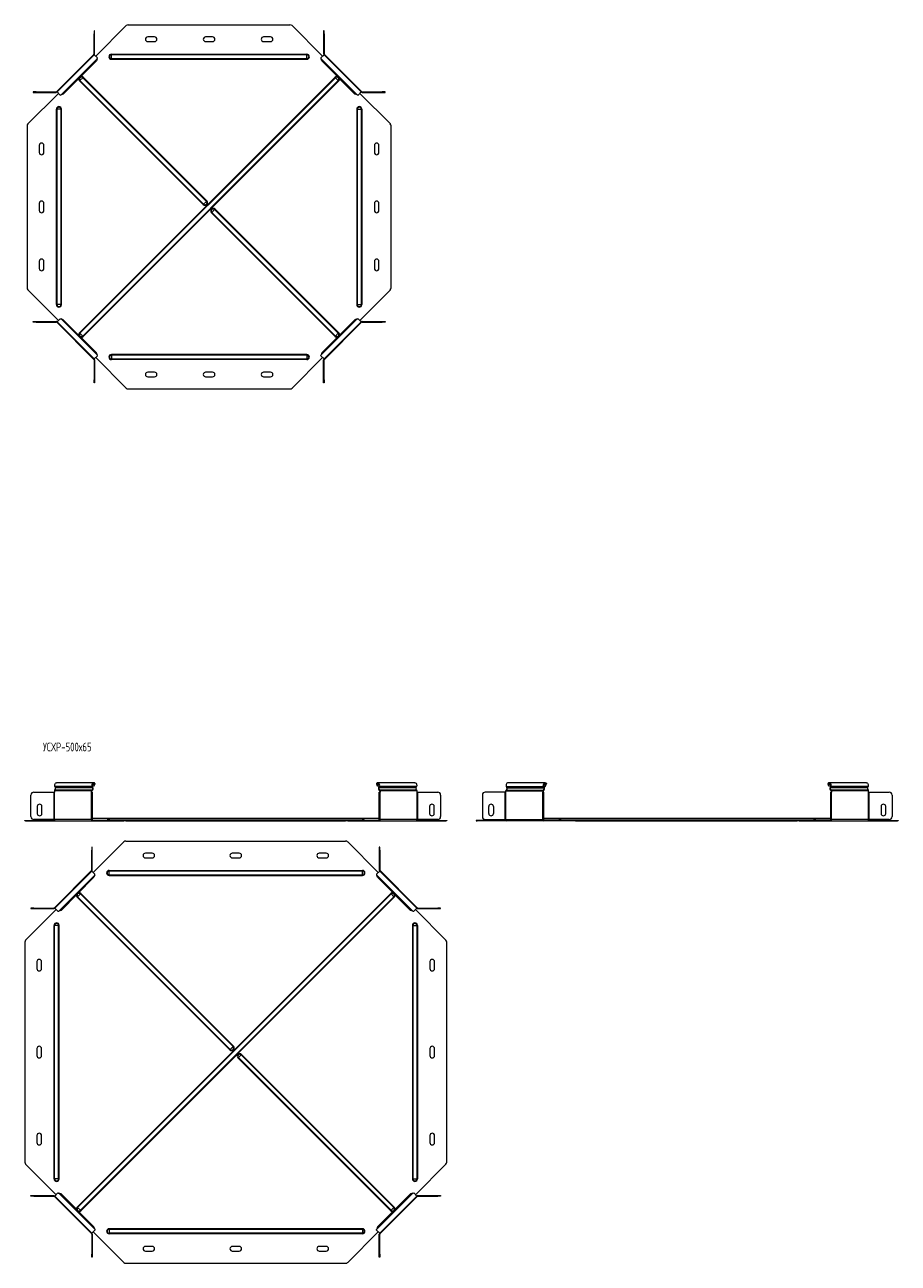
# Model space of a CAD drawing. Header units: millimetres. Extents: x -176 to 1544, y -7392 to 292.
# Tile 2 of 7: x -166 to 1341, y -5606 to -3471. Entities that reach past the tile are written whole.
import ezdxf

# ---------------------------------------------------------------- set-up
doc = ezdxf.new("R2010")
doc.units = ezdxf.units.MM
doc.styles.add('SLDTEXTSTYLE3', font='TXT', dxfattribs={"width": 0.7, "bigfont": 'bigfont'})

msp = doc.modelspace()

# ---------------------------------------------------------------- linework, layer by layer
at = {"color": 7, "linetype": 'Continuous', "lineweight": 15}
for p, q in [((-43.7, -3525), (9, -3472.2)), ((12.5, -3470.8), (291.5, -3470.8)), ((295, -3472.2), (347.8, -3525)), ((-46.5, -3481.3), (-46.5, -3486.3)), ((-45.5, -3481.3), (-46.5, -3481.3)), ((-46.5, -3520.7), (-46.5, -3486.3)), ((-45.5, -3486.3), (-45.5, -3481.3)), ((-45.5, -3520.7), (-45.5, -3486.3)), ((58, -3491.8), (46, -3491.8)), ((46, -3499.8), (58, -3499.8)), ((158, -3491.8), (146, -3491.8)), ((146, -3499.8), (158, -3499.8)), ((258, -3491.8), (246, -3491.8)), ((246, -3499.8), (258, -3499.8)), ((350.5, -3481.3), (349.5, -3481.3)), ((349.5, -3481.3), (349.5, -3486.3)), ((349.5, -3486.3), (349.5, -3520.7)), ((350.5, -3486.3), (350.5, -3481.3)), ((350.5, -3486.3), (350.5, -3520.7)), ((-46.9, -3521.8), (-110.9, -3585.8)), ((-46.2, -3522.5), (-110.2, -3586.5)), ((-46.2, -3522.5), (-46.9, -3521.8)), ((-40.8, -3527.9), (-46.2, -3522.5)), ((350.3, -3522.5), (344.9, -3527.9)), ((351, -3521.8), (350.3, -3522.5)), ((414.3, -3586.5), (350.3, -3522.5)), ((415, -3585.8), (351, -3521.8)), ((-42.5, -3533.2), (-99.5, -3590.2)), ((-41.1, -3529.4), (-42.5, -3533.2)), ((346.6, -3533.2), (345.2, -3529.4)), ((403.5, -3590.2), (346.6, -3533.2)), ((-151.4, -3586.3), (-151.4, -3587.3)), ((-146.4, -3586.3), (-151.4, -3586.3)), ((-151.4, -3587.3), (-146.4, -3587.3)), ((-146.4, -3586.3), (-112, -3586.3)), ((-146.4, -3587.3), (-112, -3587.3)), ((-110.9, -3585.8), (-110, -3586.7)), ((-110.2, -3586.5), (-104.9, -3591.9)), ((408.9, -3591.9), (414.3, -3586.5)), ((414.3, -3586.5), (415, -3585.8)), ((416.1, -3586.3), (450.4, -3586.3)), ((416.1, -3587.3), (450.4, -3587.3)), ((455.4, -3586.3), (450.4, -3586.3)), ((450.4, -3587.3), (455.4, -3587.3)), ((455.4, -3587.3), (455.4, -3586.3)), ((-160.5, -3641.7), (-107.8, -3589)), ((-99.5, -3590.2), (-103.3, -3591.6)), ((407.4, -3591.6), (403.5, -3590.2)), ((411.8, -3589), (464.6, -3641.7)), ((-162, -3645.3), (-162, -3924.2)), ((466, -3924.2), (466, -3645.3)), ((-141, -3678.8), (-141, -3690.8)), ((-133, -3690.8), (-133, -3678.8)), ((437, -3678.8), (437, -3690.8)), ((445, -3690.8), (445, -3678.8)), ((-141, -3778.8), (-141, -3790.8)), ((-133, -3790.8), (-133, -3778.8)), ((437, -3778.8), (437, -3790.8)), ((445, -3790.8), (445, -3778.8)), ((-141, -3878.8), (-141, -3890.8)), ((-133, -3890.8), (-133, -3878.8)), ((437, -3878.8), (437, -3890.8)), ((445, -3890.8), (445, -3878.8)), ((-160.5, -3927.8), (-107.8, -3980.5)), ((411.8, -3980.5), (464.6, -3927.8)), ((-151.4, -3983.3), (-151.4, -3982.3)), ((-151.4, -3982.3), (-146.4, -3982.3)), ((-146.4, -3983.3), (-151.4, -3983.3)), ((-146.4, -3982.3), (-112, -3982.3)), ((-146.4, -3983.3), (-112, -3983.3)), ((-110.9, -3983.7), (-110, -3982.8)), ((-46.9, -4047.7), (-110.9, -3983.7)), ((-110.2, -3983), (-104.9, -3977.6)), ((-110.2, -3983), (-46.2, -4047)), ((-99.5, -3979.3), (-103.3, -3977.9)), ((-42.5, -4036.3), (-99.5, -3979.3)), ((403.5, -3979.3), (346.6, -4036.3)), ((350.3, -4047), (414.3, -3983)), ((415, -3983.7), (351, -4047.7)), ((407.4, -3977.9), (403.5, -3979.3)), ((408.9, -3977.6), (414.3, -3983)), ((414.3, -3983), (415, -3983.7)), ((416.1, -3982.3), (450.4, -3982.3)), ((416.1, -3983.3), (450.4, -3983.3)), ((450.4, -3982.3), (455.4, -3982.3)), ((455.4, -3983.3), (450.4, -3983.3)), ((455.4, -3982.3), (455.4, -3983.3)), ((-46.2, -4047), (-46.9, -4047.7)), ((-46.5, -4048.8), (-46.5, -4083.2)), ((-40.8, -4041.7), (-46.2, -4047)), ((-45.5, -4048.8), (-45.5, -4083.2)), ((-43.7, -4044.5), (9, -4097.3)), ((-41.1, -4040.1), (-42.5, -4036.3)), ((295, -4097.3), (347.8, -4044.5)), ((350.3, -4047), (344.9, -4041.7)), ((346.6, -4036.3), (345.2, -4040.1)), ((349.5, -4083.2), (349.5, -4048.8)), ((351, -4047.7), (350.3, -4047)), ((350.5, -4083.2), (350.5, -4048.8)), ((58, -4069.8), (46, -4069.8)), ((46, -4077.8), (58, -4077.8)), ((158, -4069.8), (146, -4069.8)), ((146, -4077.8), (158, -4077.8)), ((258, -4069.8), (246, -4069.8)), ((246, -4077.8), (258, -4077.8)), ((-46.5, -4088.2), (-46.5, -4083.2)), ((-45.5, -4088.2), (-46.5, -4088.2)), ((-45.5, -4083.2), (-45.5, -4088.2)), ((12.5, -4098.8), (291.5, -4098.8)), ((349.5, -4088.2), (349.5, -4083.2)), ((350.5, -4088.2), (349.5, -4088.2)), ((350.5, -4083.2), (350.5, -4088.2)), ((-47.1, -4777.7), (-111.1, -4777.7)), ((-45.8, -4780.6), (-47.2, -4783.8)), ((-46.6, -4783.4), (-47.2, -4783.8)), ((-45.2, -4780.1), (-46.6, -4783.4)), ((-45.8, -4780.6), (-45.2, -4780.1)), ((-44.9, -4778.9), (-45.4, -4779.7)), ((440.8, -4778.9), (441.3, -4779.7)), ((441.7, -4780.6), (441.1, -4780.1)), ((442.5, -4783.4), (441.1, -4780.1)), ((443.1, -4783.8), (441.7, -4780.6)), ((443.1, -4783.8), (442.5, -4783.4)), ((507, -4777.7), (443, -4777.7)), ((731.7, -4777.7), (667.7, -4777.7)), ((731.6, -4783.8), (733, -4780.6)), ((731.6, -4783.8), (732.2, -4783.4)), ((732.2, -4783.4), (733.6, -4780.1)), ((733, -4780.6), (733.6, -4780.1)), ((733.9, -4778.9), (733.4, -4779.7)), ((1219.6, -4778.9), (1220.1, -4779.7)), ((1220.6, -4780.6), (1219.9, -4780.1)), ((1221.3, -4783.4), (1219.9, -4780.1)), ((1221.9, -4783.8), (1220.6, -4780.6)), ((1221.9, -4783.8), (1221.3, -4783.4)), ((1285.9, -4777.7), (1221.8, -4777.7)), ((-155.4, -4836.2), (-155.4, -4799)), ((-150.4, -4794), (-116.1, -4794)), ((-116.1, -4794), (-115, -4794)), ((-115, -4792), (-115, -4794)), ((-113.9, -4784.3), (-113, -4786.7)), ((-51, -4794), (-51, -4792)), ((-51, -4794), (-50.5, -4794)), ((-50.5, -4799), (-50.5, -4794)), ((-50.5, -4794), (-49.5, -4794)), ((-50.5, -4799), (-50.5, -4836.2)), ((-50.3, -4794), (-50.3, -4792)), ((-49, -4786.7), (-49.9, -4784.3)), ((-49.5, -4794), (-49.5, -4799)), ((-49.5, -4799), (-49.5, -4836.2)), ((-47.2, -4783.8), (-49.3, -4783.8)), ((-48.4, -4786.2), (-49.3, -4783.9)), ((445.2, -4783.8), (443.1, -4783.8)), ((445.2, -4783.9), (444.3, -4786.2)), ((445.8, -4784.3), (444.9, -4786.7)), ((445.5, -4794), (446.5, -4794)), ((445.5, -4799), (445.5, -4794)), ((445.5, -4836.2), (445.5, -4799)), ((446.2, -4792), (446.2, -4794)), ((446.5, -4794), (446.5, -4799)), ((446.5, -4794), (446.9, -4794)), ((446.5, -4836.2), (446.5, -4799)), ((446.9, -4792), (446.9, -4794)), ((509, -4786.7), (509.9, -4784.3)), ((510.9, -4794), (510.9, -4792)), ((510.9, -4794), (512, -4794)), ((512, -4794), (546.4, -4794)), ((551.4, -4799), (551.4, -4836.2)), ((623.4, -4799), (623.4, -4836.2)), ((662.7, -4794), (628.4, -4794)), ((663.8, -4794), (662.7, -4794)), ((663.8, -4794), (663.8, -4792)), ((665.8, -4786.7), (664.9, -4784.3)), ((727.8, -4792), (727.8, -4794)), ((728.3, -4794), (727.8, -4794)), ((729.3, -4794), (728.3, -4794)), ((728.3, -4794), (728.3, -4799)), ((728.3, -4836.2), (728.3, -4799)), ((728.5, -4792), (728.5, -4794)), ((728.9, -4784.3), (729.8, -4786.7)), ((729.3, -4799), (729.3, -4794)), ((729.3, -4836.2), (729.3, -4799)), ((729.5, -4783.8), (731.6, -4783.8)), ((729.5, -4783.9), (730.4, -4786.2)), ((1224, -4783.8), (1221.9, -4783.8)), ((1224, -4783.9), (1223.1, -4786.2)), ((1224.6, -4784.3), (1223.7, -4786.7)), ((1224.3, -4794), (1225.3, -4794)), ((1224.3, -4799), (1224.3, -4794)), ((1224.3, -4836.2), (1224.3, -4799)), ((1225, -4792), (1225, -4794)), ((1225.3, -4794), (1225.3, -4799)), ((1225.3, -4794), (1225.7, -4794)), ((1225.3, -4836.2), (1225.3, -4799)), ((1225.7, -4792), (1225.7, -4794)), ((1287.8, -4786.7), (1288.7, -4784.3)), ((1289.7, -4794), (1289.7, -4792)), ((1289.7, -4794), (1290.8, -4794)), ((1290.8, -4794), (1325.2, -4794)), ((1330.2, -4799), (1330.2, -4836.2)), ((-144.4, -4818.7), (-144.4, -4830.7)), ((-136.4, -4830.7), (-136.4, -4818.7)), ((532.4, -4818.7), (532.4, -4830.7)), ((540.4, -4830.7), (540.4, -4818.7)), ((634.4, -4830.7), (634.4, -4818.7)), ((642.4, -4818.7), (642.4, -4830.7)), ((1311.2, -4818.7), (1311.2, -4830.7)), ((1319.2, -4830.7), (1319.2, -4818.7)), ((-166, -4843.7), (-166, -4842.7)), ((-166, -4842.7), (-164.6, -4842.7)), ((-164.6, -4843.7), (-166, -4843.7)), ((-164.6, -4842.7), (-114.7, -4842.7)), ((-164.6, -4843.7), (-113.2, -4843.7)), ((-116.1, -4841.2), (-150.4, -4841.2)), ((-115, -4841.2), (-116.1, -4841.2)), ((-113.2, -4843.7), (-49.2, -4843.7)), ((-50.5, -4841.2), (-51, -4841.2)), ((-50.5, -4841.2), (-50.5, -4836.2)), ((-49.5, -4841.2), (-50.5, -4841.2)), ((-49.5, -4836.2), (-49.5, -4841.2)), ((-20.5, -4839.7), (-49.5, -4839.7)), ((-49.2, -4842.7), (-47.8, -4842.7)), ((-49.2, -4843.7), (-47.8, -4843.7)), ((-47.8, -4842.7), (-47.8, -4843.7)), ((-47.8, -4842.7), (5, -4842.7)), ((-47.8, -4843.7), (5, -4843.7)), ((416.5, -4839.7), (-20.5, -4839.7)), ((5, -4842.7), (8.5, -4842.7)), ((8.5, -4843.7), (5, -4843.7)), ((8.5, -4842.7), (387.4, -4842.7)), ((8.5, -4843.7), (387.4, -4843.7)), ((387.4, -4842.7), (391, -4842.7)), ((391, -4843.7), (387.4, -4843.7)), ((391, -4842.7), (443.7, -4842.7)), ((391, -4843.7), (443.7, -4843.7)), ((445.5, -4839.7), (416.5, -4839.7)), ((443.7, -4842.7), (443.7, -4843.7)), ((443.7, -4842.7), (445.1, -4842.7)), ((443.7, -4843.7), (445.1, -4843.7)), ((445.1, -4843.7), (509.2, -4843.7)), ((445.5, -4841.2), (445.5, -4836.2)), ((446.5, -4841.2), (445.5, -4841.2)), ((446.5, -4836.2), (446.5, -4841.2)), ((446.9, -4841.2), (446.5, -4841.2)), ((509.2, -4843.7), (560.5, -4843.7)), ((510.6, -4842.7), (560.5, -4842.7)), ((512, -4841.2), (510.9, -4841.2)), ((546.4, -4841.2), (512, -4841.2)), ((560.5, -4842.7), (562, -4842.7)), ((562, -4843.7), (560.5, -4843.7)), ((562, -4842.7), (562, -4843.7)), ((612.8, -4842.7), (612.8, -4843.7)), ((614.2, -4842.7), (612.8, -4842.7)), ((612.8, -4843.7), (614.2, -4843.7)), ((664.2, -4842.7), (614.2, -4842.7)), ((665.6, -4843.7), (614.2, -4843.7)), ((628.4, -4841.2), (662.7, -4841.2)), ((662.7, -4841.2), (663.8, -4841.2)), ((729.6, -4843.7), (665.6, -4843.7)), ((727.8, -4841.2), (728.3, -4841.2)), ((728.3, -4836.2), (728.3, -4841.2)), ((728.3, -4841.2), (729.3, -4841.2)), ((729.3, -4841.2), (729.3, -4836.2)), ((758.3, -4839.7), (729.3, -4839.7)), ((731, -4842.7), (729.6, -4842.7)), ((731, -4843.7), (729.6, -4843.7)), ((731, -4842.7), (731, -4843.7)), ((783.8, -4842.7), (731, -4842.7)), ((783.8, -4843.7), (731, -4843.7)), ((1195.3, -4839.7), (758.3, -4839.7)), ((787.3, -4842.7), (783.8, -4842.7)), ((783.8, -4843.7), (787.3, -4843.7)), ((787.3, -4842.7), (1166.2, -4842.7)), ((787.3, -4843.7), (1166.2, -4843.7)), ((1166.2, -4842.7), (1169.8, -4842.7)), ((1169.8, -4843.7), (1166.2, -4843.7)), ((1169.8, -4842.7), (1222.5, -4842.7)), ((1169.8, -4843.7), (1222.5, -4843.7)), ((1224.3, -4839.7), (1195.3, -4839.7)), ((1222.5, -4842.7), (1222.5, -4843.7)), ((1222.5, -4842.7), (1223.9, -4842.7)), ((1222.5, -4843.7), (1223.9, -4843.7)), ((1223.9, -4843.7), (1288, -4843.7)), ((1224.3, -4841.2), (1224.3, -4836.2)), ((1225.3, -4841.2), (1224.3, -4841.2)), ((1225.3, -4836.2), (1225.3, -4841.2)), ((1225.7, -4841.2), (1225.3, -4841.2)), ((1288, -4843.7), (1339.3, -4843.7)), ((1289.4, -4842.7), (1339.3, -4842.7)), ((1290.8, -4841.2), (1289.7, -4841.2)), ((1325.2, -4841.2), (1290.8, -4841.2)), ((1339.3, -4842.7), (1340.8, -4842.7)), ((1340.8, -4843.7), (1339.3, -4843.7)), ((1340.8, -4842.7), (1340.8, -4843.7)), ((-49.5, -4888.9), (-50.5, -4888.9)), ((-50.5, -4888.9), (-50.5, -4893.9)), ((-49.5, -4893.9), (-49.5, -4888.9)), ((-47.8, -4932.5), (5, -4879.8)), ((8.5, -4878.3), (387.4, -4878.3)), ((391, -4879.8), (443.7, -4932.5)), ((446.5, -4888.9), (445.5, -4888.9)), ((445.5, -4888.9), (445.5, -4893.9)), ((446.5, -4893.9), (446.5, -4888.9)), ((-50.5, -4928.3), (-50.5, -4893.9)), ((-49.5, -4928.3), (-49.5, -4893.9)), ((54, -4899.3), (42, -4899.3)), ((42, -4907.3), (54, -4907.3)), ((204, -4899.3), (192, -4899.3)), ((192, -4907.3), (204, -4907.3)), ((354, -4899.3), (342, -4899.3)), ((342, -4907.3), (354, -4907.3)), ((445.5, -4893.9), (445.5, -4928.3)), ((446.5, -4893.9), (446.5, -4928.3)), ((-51, -4929.3), (-115, -4993.4)), ((-50.3, -4930.1), (-114.3, -4994.1)), ((-50.3, -4930.1), (-51, -4929.3)), ((-44.9, -4935.4), (-50.3, -4930.1)), ((446.2, -4930.1), (440.8, -4935.4)), ((446.9, -4929.3), (446.2, -4930.1)), ((510.2, -4994.1), (446.2, -4930.1)), ((510.9, -4993.4), (446.9, -4929.3)), ((-46.6, -4940.8), (-103.5, -4997.8)), ((-45.2, -4937), (-46.6, -4940.8)), ((442.5, -4940.8), (441.1, -4937)), ((499.5, -4997.8), (442.5, -4940.8)), ((-164.6, -5049.3), (-111.8, -4996.6)), ((-155.4, -4993.8), (-155.4, -4994.8)), ((-150.4, -4993.8), (-155.4, -4993.8)), ((-155.4, -4994.8), (-150.4, -4994.8)), ((-150.4, -4993.8), (-116.1, -4993.8)), ((-150.4, -4994.8), (-116.1, -4994.8)), ((-115, -4993.4), (-114.3, -4994.1)), ((-114.3, -4994.1), (-108.9, -4999.4)), ((504.9, -4999.4), (510.2, -4994.1)), ((507.8, -4996.6), (560.5, -5049.3)), ((510.2, -4994.1), (510.9, -4993.4)), ((512, -4993.8), (546.4, -4993.8)), ((512, -4994.8), (546.4, -4994.8)), ((551.4, -4993.8), (546.4, -4993.8)), ((546.4, -4994.8), (551.4, -4994.8)), ((551.4, -4994.8), (551.4, -4993.8)), ((-103.5, -4997.8), (-107.4, -4999.2)), ((503.3, -4999.2), (499.5, -4997.8)), ((-166, -5052.8), (-166, -5431.8)), ((562, -5431.8), (562, -5052.8)), ((-145, -5086.3), (-145, -5098.3)), ((-137, -5098.3), (-137, -5086.3)), ((533, -5086.3), (533, -5098.3)), ((541, -5098.3), (541, -5086.3)), ((-145, -5236.3), (-145, -5248.3)), ((-137, -5248.3), (-137, -5236.3)), ((533, -5236.3), (533, -5248.3)), ((541, -5248.3), (541, -5236.3)), ((-145, -5386.3), (-145, -5398.3)), ((-137, -5398.3), (-137, -5386.3)), ((533, -5386.3), (533, -5398.3)), ((541, -5398.3), (541, -5386.3)), ((-164.6, -5435.3), (-111.8, -5488.1)), ((507.8, -5488.1), (560.5, -5435.3)), ((-114.3, -5490.5), (-108.9, -5485.2)), ((-103.5, -5486.9), (-107.4, -5485.5)), ((-46.6, -5543.8), (-103.5, -5486.9)), ((499.5, -5486.9), (442.5, -5543.8)), ((503.3, -5485.5), (499.5, -5486.9)), ((504.9, -5485.2), (510.2, -5490.5)), ((-155.4, -5490.8), (-155.4, -5489.8)), ((-155.4, -5489.8), (-150.4, -5489.8)), ((-150.4, -5490.8), (-155.4, -5490.8)), ((-150.4, -5489.8), (-116.1, -5489.8)), ((-150.4, -5490.8), (-116.1, -5490.8)), ((-115, -5491.3), (-114.3, -5490.5)), ((-51, -5555.3), (-115, -5491.3)), ((-114.3, -5490.5), (-50.3, -5554.6)), ((446.2, -5554.6), (510.2, -5490.5)), ((510.9, -5491.3), (446.9, -5555.3)), ((510.2, -5490.5), (510.9, -5491.3)), ((512, -5489.8), (546.4, -5489.8)), ((512, -5490.8), (546.4, -5490.8)), ((546.4, -5489.8), (551.4, -5489.8)), ((551.4, -5490.8), (546.4, -5490.8)), ((551.4, -5489.8), (551.4, -5490.8)), ((-44.9, -5549.2), (-50.3, -5554.6)), ((-47.8, -5552.1), (5, -5604.9)), ((-45.2, -5547.7), (-46.6, -5543.8)), ((391, -5604.9), (443.7, -5552.1)), ((446.2, -5554.6), (440.8, -5549.2)), ((442.5, -5543.8), (441.1, -5547.7)), ((-50.3, -5554.6), (-51, -5555.3)), ((-50.5, -5556.3), (-50.5, -5590.7)), ((-49.5, -5556.3), (-49.5, -5590.7)), ((445.5, -5590.7), (445.5, -5556.3)), ((446.9, -5555.3), (446.2, -5554.6)), ((446.5, -5590.7), (446.5, -5556.3)), ((-50.5, -5595.7), (-50.5, -5590.7)), ((-49.5, -5590.7), (-49.5, -5595.7)), ((54, -5577.3), (42, -5577.3)), ((42, -5585.3), (54, -5585.3)), ((204, -5577.3), (192, -5577.3)), ((192, -5585.3), (204, -5585.3)), ((354, -5577.3), (342, -5577.3)), ((342, -5585.3), (354, -5585.3)), ((445.5, -5595.7), (445.5, -5590.7)), ((446.5, -5590.7), (446.5, -5595.7)), ((-49.5, -5595.7), (-50.5, -5595.7)), ((8.5, -5606.3), (387.4, -5606.3)), ((446.5, -5595.7), (445.5, -5595.7))]:
    msp.add_line(p, q, dxfattribs=at)
at = {"color": 7, "linetype": 'Continuous', "lineweight": 0}
for p, q in [((-46.5, -3486.3), (-45.5, -3486.3)), ((349.5, -3486.3), (350.5, -3486.3)), ((-46.5, -3520.7), (-45.5, -3520.7)), ((-16.5, -3522.3), (-16.5, -3521.4)), ((-16.5, -3521.4), (320.5, -3521.4)), ((-16.5, -3529.2), (-16.5, -3522.3)), ((-16.5, -3522.3), (320.5, -3522.3)), ((320.5, -3522.3), (320.5, -3521.4)), ((320.5, -3529.2), (320.5, -3522.3)), ((350.5, -3520.7), (349.5, -3520.7)), ((-41.1, -3529.4), (-103.3, -3591.6)), ((-16.5, -3529.2), (320.5, -3529.2)), ((-16.5, -3530.1), (-16.5, -3529.2)), ((-16.5, -3530.1), (320.5, -3530.1)), ((320.5, -3530.1), (320.5, -3529.2)), ((407.4, -3591.6), (345.2, -3529.4)), ((-71.4, -4002), (369.3, -3561.3)), ((-65.9, -3562), (-70.8, -3566.8)), ((-70.8, -4002.7), (369.9, -3562)), ((-65.2, -3561.3), (-65.9, -3562)), ((147.4, -3775.3), (-65.9, -3562)), ((148, -3774.6), (-65.2, -3561.3)), ((369.9, -3562), (369.3, -3561.3)), ((374.8, -3566.8), (369.9, -3562)), ((-146.4, -3587.3), (-146.4, -3586.3)), ((-112, -3586.3), (-112, -3587.3)), ((-70.8, -3566.8), (-71.4, -3567.5)), ((141.9, -3780.8), (-71.4, -3567.5)), ((142.5, -3780.1), (-70.8, -3566.8)), ((-65.9, -4007.5), (374.8, -3566.8)), ((-65.2, -4008.2), (375.5, -3567.5)), ((375.5, -3567.5), (374.8, -3566.8)), ((416.1, -3586.3), (416.1, -3587.3)), ((450.4, -3586.3), (450.4, -3587.3)), ((-110.4, -3616.3), (-111.3, -3616.3)), ((-111.3, -3953.3), (-111.3, -3616.3)), ((-103.5, -3616.3), (-110.4, -3616.3)), ((-110.4, -3953.3), (-110.4, -3616.3)), ((-103.5, -3953.3), (-103.5, -3616.3)), ((-102.6, -3616.3), (-103.5, -3616.3)), ((-102.6, -3953.3), (-102.6, -3616.3)), ((406.7, -3616.3), (407.6, -3616.3)), ((406.7, -3616.3), (406.7, -3953.3)), ((407.6, -3616.3), (414.5, -3616.3)), ((407.6, -3616.3), (407.6, -3953.3)), ((414.5, -3616.3), (414.5, -3953.3)), ((414.5, -3616.3), (415.4, -3616.3)), ((415.4, -3616.3), (415.4, -3953.3)), ((147.4, -3775.3), (142.5, -3780.1)), ((148, -3774.6), (147.4, -3775.3)), ((142.5, -3780.1), (141.9, -3780.8)), ((156, -3794.9), (156.7, -3794.3)), ((156, -3794.9), (369.3, -4008.2)), ((156.7, -3794.3), (161.5, -3789.4)), ((156.7, -3794.3), (369.9, -4007.5)), ((161.5, -3789.4), (162.2, -3788.7)), ((161.5, -3789.4), (374.8, -4002.7)), ((162.2, -3788.7), (375.5, -4002)), ((-110.4, -3953.3), (-111.3, -3953.3)), ((-103.5, -3953.3), (-110.4, -3953.3)), ((-102.6, -3953.3), (-103.5, -3953.3)), ((406.7, -3953.3), (407.6, -3953.3)), ((407.6, -3953.3), (414.5, -3953.3)), ((414.5, -3953.3), (415.4, -3953.3)), ((-146.4, -3982.3), (-146.4, -3983.3)), ((-112, -3983.3), (-112, -3982.3)), ((-41.1, -4040.1), (-103.3, -3977.9)), ((407.4, -3977.9), (345.2, -4040.1)), ((416.1, -3983.3), (416.1, -3982.3)), ((450.4, -3983.3), (450.4, -3982.3)), ((-70.8, -4002.7), (-71.4, -4002)), ((-65.9, -4007.5), (-70.8, -4002.7)), ((-65.2, -4008.2), (-65.9, -4007.5)), ((369.3, -4008.2), (369.9, -4007.5)), ((369.9, -4007.5), (374.8, -4002.7)), ((374.8, -4002.7), (375.5, -4002)), ((-46.5, -4048.8), (-45.5, -4048.8)), ((320.5, -4039.4), (-16.5, -4039.4)), ((-16.5, -4039.4), (-16.5, -4040.3)), ((320.5, -4040.3), (-16.5, -4040.3)), ((-16.5, -4040.3), (-16.5, -4047.2)), ((320.5, -4047.2), (-16.5, -4047.2)), ((-16.5, -4047.2), (-16.5, -4048.1)), ((320.5, -4048.1), (-16.5, -4048.1)), ((320.5, -4039.4), (320.5, -4040.3)), ((320.5, -4040.3), (320.5, -4047.2)), ((320.5, -4047.2), (320.5, -4048.1)), ((350.5, -4048.8), (349.5, -4048.8)), ((-46.5, -4083.2), (-45.5, -4083.2)), ((349.5, -4083.2), (350.5, -4083.2)), ((-45.8, -4780.6), (-49.3, -4780.6)), ((445.2, -4780.6), (441.7, -4780.6)), ((729.5, -4780.6), (733, -4780.6)), ((1224, -4780.6), (1220.6, -4780.6)), ((-116.1, -4794), (-116.1, -4841.2)), ((-51, -4792), (-115, -4792)), ((-115, -4841.2), (-115, -4794)), ((-50.1, -4790.3), (-114.1, -4790.3)), ((-49.9, -4784.3), (-113.9, -4784.3)), ((-49, -4786.7), (-113, -4786.7)), ((-51, -4792), (-50.3, -4792)), ((-51, -4841.2), (-51, -4794)), ((-49.5, -4799), (-50.5, -4799)), ((-50.1, -4790.3), (-49.9, -4791.3)), ((-49.9, -4784.3), (-49.3, -4783.9)), ((-49, -4786.7), (-48.4, -4786.2)), ((444.9, -4786.7), (444.3, -4786.2)), ((509, -4786.7), (444.9, -4786.7)), ((445.8, -4784.3), (445.2, -4783.9)), ((446.5, -4799), (445.5, -4799)), ((509.9, -4784.3), (445.8, -4784.3)), ((446, -4790.3), (445.8, -4791.3)), ((510, -4790.3), (446, -4790.3)), ((446.9, -4792), (446.2, -4792)), ((510.9, -4792), (446.9, -4792)), ((446.9, -4841.2), (446.9, -4794)), ((510.9, -4841.2), (510.9, -4794)), ((512, -4841.2), (512, -4794)), ((662.7, -4841.2), (662.7, -4794)), ((663.8, -4792), (727.8, -4792)), ((663.8, -4841.2), (663.8, -4794)), ((664.7, -4790.3), (728.7, -4790.3)), ((664.9, -4784.3), (728.9, -4784.3)), ((665.8, -4786.7), (729.8, -4786.7)), ((727.8, -4792), (728.5, -4792)), ((727.8, -4841.2), (727.8, -4794)), ((728.3, -4799), (729.3, -4799)), ((728.7, -4790.3), (728.9, -4791.3)), ((728.9, -4784.3), (729.5, -4783.9)), ((729.8, -4786.7), (730.4, -4786.2)), ((1223.7, -4786.7), (1223.1, -4786.2)), ((1287.8, -4786.7), (1223.7, -4786.7)), ((1224.6, -4784.3), (1224, -4783.9)), ((1225.3, -4799), (1224.3, -4799)), ((1288.7, -4784.3), (1224.6, -4784.3)), ((1224.8, -4790.3), (1224.6, -4791.3)), ((1288.8, -4790.3), (1224.8, -4790.3)), ((1225.7, -4792), (1225, -4792)), ((1289.7, -4792), (1225.7, -4792)), ((1225.7, -4841.2), (1225.7, -4794)), ((1289.7, -4841.2), (1289.7, -4794)), ((1290.8, -4841.2), (1290.8, -4794)), ((-164.6, -4842.7), (-164.6, -4843.7)), ((-51, -4841.2), (-115, -4841.2)), ((-50.5, -4836.2), (-49.5, -4836.2)), ((-50.1, -4842.1), (-24, -4842.1)), ((-49.2, -4842.7), (-49.2, -4843.7)), ((-24, -4842.1), (-20.5, -4842.1)), ((-20.5, -4839.7), (-20.5, -4842.1)), ((-20.5, -4842.1), (-20.5, -4842.7)), ((416.5, -4842.1), (-20.5, -4842.1)), ((5, -4843.7), (5, -4842.7)), ((8.5, -4842.7), (8.5, -4843.7)), ((387.4, -4843.7), (387.4, -4842.7)), ((391, -4842.7), (391, -4843.7)), ((416.5, -4839.7), (416.5, -4842.1)), ((416.5, -4842.1), (416.5, -4842.7)), ((419.9, -4842.1), (416.5, -4842.1)), ((419.9, -4842.1), (446, -4842.1)), ((445.1, -4842.7), (445.1, -4843.7)), ((445.5, -4836.2), (446.5, -4836.2)), ((510.9, -4841.2), (446.9, -4841.2)), ((560.5, -4843.7), (560.5, -4842.7)), ((614.2, -4843.7), (614.2, -4842.7)), ((663.8, -4841.2), (727.8, -4841.2)), ((729.3, -4836.2), (728.3, -4836.2)), ((754.8, -4842.1), (728.7, -4842.1)), ((729.6, -4842.7), (729.6, -4843.7)), ((754.8, -4842.1), (758.3, -4842.1)), ((758.3, -4839.7), (758.3, -4842.1)), ((758.3, -4842.1), (758.3, -4842.7)), ((1195.3, -4842.1), (758.3, -4842.1)), ((783.8, -4842.7), (783.8, -4843.7)), ((787.3, -4843.7), (787.3, -4842.7)), ((1166.2, -4843.7), (1166.2, -4842.7)), ((1169.8, -4842.7), (1169.8, -4843.7)), ((1195.3, -4839.7), (1195.3, -4842.1)), ((1195.3, -4842.1), (1195.3, -4842.7)), ((1198.7, -4842.1), (1195.3, -4842.1)), ((1224.8, -4842.1), (1198.7, -4842.1)), ((1223.9, -4842.7), (1223.9, -4843.7)), ((1224.3, -4836.2), (1225.3, -4836.2)), ((1289.7, -4841.2), (1225.7, -4841.2)), ((1339.3, -4843.7), (1339.3, -4842.7)), ((-50.5, -4893.9), (-49.5, -4893.9)), ((445.5, -4893.9), (446.5, -4893.9)), ((-50.5, -4928.3), (-49.5, -4928.3)), ((-20.5, -4929.9), (-20.5, -4928.9)), ((-20.5, -4928.9), (416.5, -4928.9)), ((-20.5, -4936.7), (-20.5, -4929.9)), ((-20.5, -4929.9), (416.5, -4929.9)), ((416.5, -4929.9), (416.5, -4928.9)), ((416.5, -4936.7), (416.5, -4929.9)), ((446.5, -4928.3), (445.5, -4928.3)), ((-45.2, -4937), (-107.4, -4999.2)), ((-20.5, -4936.7), (416.5, -4936.7)), ((-20.5, -4937.7), (-20.5, -4936.7)), ((-20.5, -4937.7), (416.5, -4937.7)), ((416.5, -4937.7), (416.5, -4936.7)), ((503.3, -4999.2), (441.1, -4937)), ((-75.5, -5509.6), (465.2, -4968.9)), ((-74.8, -4974.4), (-75.5, -4975.1)), ((187.8, -5238.3), (-75.5, -4975.1)), ((-70, -4969.5), (-74.8, -4974.4)), ((-74.8, -5510.2), (465.9, -4969.5)), ((188.5, -5237.7), (-74.8, -4974.4)), ((-69.3, -4968.9), (-70, -4969.5)), ((193.3, -5232.8), (-70, -4969.5)), ((-70, -5515.1), (470.7, -4974.4)), ((194, -5232.2), (-69.3, -4968.9)), ((-69.3, -5515.8), (471.4, -4975.1)), ((465.9, -4969.5), (465.2, -4968.9)), ((470.7, -4974.4), (465.9, -4969.5)), ((471.4, -4975.1), (470.7, -4974.4)), ((-150.4, -4994.8), (-150.4, -4993.8)), ((-116.1, -4993.8), (-116.1, -4994.8)), ((512, -4993.8), (512, -4994.8)), ((546.4, -4993.8), (546.4, -4994.8)), ((-114.5, -5023.8), (-115.4, -5023.8)), ((-115.4, -5460.8), (-115.4, -5023.8)), ((-107.6, -5023.8), (-114.5, -5023.8)), ((-114.5, -5460.8), (-114.5, -5023.8)), ((-107.6, -5460.8), (-107.6, -5023.8)), ((-106.7, -5023.8), (-107.6, -5023.8)), ((-106.7, -5460.8), (-106.7, -5023.8)), ((502.6, -5023.8), (503.5, -5023.8)), ((502.6, -5023.8), (502.6, -5460.8)), ((503.5, -5023.8), (510.4, -5023.8)), ((503.5, -5023.8), (503.5, -5460.8)), ((510.4, -5023.8), (510.4, -5460.8)), ((510.4, -5023.8), (511.3, -5023.8)), ((511.3, -5023.8), (511.3, -5460.8)), ((188.5, -5237.7), (187.8, -5238.3)), ((193.3, -5232.8), (188.5, -5237.7)), ((194, -5232.2), (193.3, -5232.8)), ((201.9, -5252.5), (202.6, -5251.8)), ((201.9, -5252.5), (465.2, -5515.8)), ((202.6, -5251.8), (207.5, -5247)), ((202.6, -5251.8), (465.9, -5515.1)), ((207.5, -5247), (208.1, -5246.3)), ((207.5, -5247), (470.7, -5510.2)), ((208.1, -5246.3), (471.4, -5509.6)), ((-114.5, -5460.8), (-115.4, -5460.8)), ((-107.6, -5460.8), (-114.5, -5460.8)), ((-106.7, -5460.8), (-107.6, -5460.8)), ((502.6, -5460.8), (503.5, -5460.8)), ((503.5, -5460.8), (510.4, -5460.8)), ((510.4, -5460.8), (511.3, -5460.8)), ((-45.2, -5547.7), (-107.4, -5485.5)), ((503.3, -5485.5), (441.1, -5547.7)), ((-150.4, -5489.8), (-150.4, -5490.8)), ((-116.1, -5490.8), (-116.1, -5489.8)), ((-74.8, -5510.2), (-75.5, -5509.6)), ((470.7, -5510.2), (471.4, -5509.6)), ((512, -5490.8), (512, -5489.8)), ((546.4, -5490.8), (546.4, -5489.8)), ((-70, -5515.1), (-74.8, -5510.2)), ((-69.3, -5515.8), (-70, -5515.1)), ((465.2, -5515.8), (465.9, -5515.1)), ((465.9, -5515.1), (470.7, -5510.2)), ((-20.5, -5546.9), (-20.5, -5547.9)), ((416.5, -5546.9), (-20.5, -5546.9)), ((-20.5, -5547.9), (-20.5, -5554.7)), ((416.5, -5547.9), (-20.5, -5547.9)), ((416.5, -5546.9), (416.5, -5547.9)), ((416.5, -5547.9), (416.5, -5554.7)), ((-50.5, -5556.3), (-49.5, -5556.3)), ((416.5, -5554.7), (-20.5, -5554.7)), ((-20.5, -5554.7), (-20.5, -5555.7)), ((416.5, -5555.7), (-20.5, -5555.7)), ((416.5, -5554.7), (416.5, -5555.7)), ((446.5, -5556.3), (445.5, -5556.3)), ((-50.5, -5590.7), (-49.5, -5590.7)), ((445.5, -5590.7), (446.5, -5590.7))]:
    msp.add_line(p, q, dxfattribs=at)
at = {"color": 7, "linetype": 'Continuous', "lineweight": 15, "flags": 128}
for points in [[(-113.9, -4784.3), (-114.2, -4783.1), (-114.3, -4781.9), (-114.1, -4780.7), (-113.7, -4779.5), (-113.1, -4778.6), (-112.3, -4778), (-111.4, -4777.7), (-111.1, -4777.7)], [(-44.9, -4778.9), (-45.6, -4778.2), (-46.5, -4777.8), (-47.4, -4777.7), (-48.2, -4778), (-49, -4778.6), (-49.6, -4779.5), (-50.1, -4780.7), (-50.3, -4781.9), (-50.2, -4783.1), (-49.9, -4784.3)], [(-45.4, -4779.7), (-46.1, -4779), (-47, -4778.7), (-47.8, -4778.9), (-48.6, -4779.4), (-49.2, -4780.3), (-49.5, -4781.5), (-49.5, -4782.7), (-49.3, -4783.9)], [(445.8, -4784.3), (446.1, -4783.1), (446.2, -4781.9), (446, -4780.7), (445.6, -4779.5), (444.9, -4778.6), (444.2, -4778), (443.3, -4777.7), (442.4, -4777.8), (441.6, -4778.2), (440.8, -4778.9)], [(445.2, -4783.9), (445.5, -4782.7), (445.4, -4781.5), (445.1, -4780.3), (444.5, -4779.4), (443.7, -4778.9), (442.9, -4778.7), (442, -4779), (441.3, -4779.7)], [(507, -4777.7), (507.3, -4777.7), (508.2, -4778), (509, -4778.6), (509.6, -4779.5), (510, -4780.7), (510.2, -4781.9), (510.2, -4783.1), (509.9, -4784.3)], [(667.7, -4777.7), (667.4, -4777.7), (666.5, -4778), (665.8, -4778.6), (665.1, -4779.5), (664.7, -4780.7), (664.5, -4781.9), (664.6, -4783.1), (664.9, -4784.3)], [(728.9, -4784.3), (728.6, -4783.1), (728.5, -4781.9), (728.7, -4780.7), (729.2, -4779.5), (729.8, -4778.6), (730.6, -4778), (731.4, -4777.7), (732.3, -4777.8), (733.2, -4778.2), (733.9, -4778.9)], [(729.5, -4783.9), (729.3, -4782.7), (729.3, -4781.5), (729.6, -4780.3), (730.2, -4779.4), (731, -4778.9), (731.8, -4778.7), (732.7, -4779), (733.4, -4779.7)], [(1224.6, -4784.3), (1224.9, -4783.1), (1225, -4781.9), (1224.8, -4780.7), (1224.4, -4779.5), (1223.8, -4778.6), (1223, -4778), (1222.1, -4777.7), (1221.2, -4777.8), (1220.4, -4778.2), (1219.6, -4778.9)], [(1224, -4783.9), (1224.3, -4782.7), (1224.2, -4781.5), (1223.9, -4780.3), (1223.3, -4779.4), (1222.6, -4778.9), (1221.7, -4778.7), (1220.8, -4779), (1220.1, -4779.7)], [(1285.9, -4777.7), (1286.1, -4777.7), (1287, -4778), (1287.8, -4778.6), (1288.4, -4779.5), (1288.8, -4780.7), (1289, -4781.9), (1289, -4783.1), (1288.7, -4784.3)]]:
    msp.add_lwpolyline(points, dxfattribs=at)
at = {"color": 7, "linetype": 'Continuous', "lineweight": 15}
for centre, radius, start, end in [((12.5, -3475.8), 5, 90, 135), ((291.5, -3475.8), 5, 45, 90), ((46, -3495.8), 4, 90, 270), ((58, -3495.8), 4, 270, 90), ((146, -3495.8), 4, 90, 270), ((158, -3495.8), 4, 270, 90), ((246, -3495.8), 4, 90, 270), ((258, -3495.8), 4, 270, 90), ((-48, -3520.7), 1.5, 315, 0), ((-48, -3520.7), 2.5, 315, 0), ((352, -3520.7), 2.5, 180, 225), ((352, -3520.7), 1.5, 180, 225), ((-112, -3584.8), 1.5, 270, 315), ((-112, -3584.8), 2.5, 270, 315), ((416.1, -3584.8), 2.5, 225, 270), ((416.1, -3584.8), 1.5, 225, 270), ((-157, -3645.3), 5, 135, 180), ((461, -3645.3), 5, 0, 45), ((-137, -3678.8), 4, 0, 180), ((-137, -3690.8), 4, 180, 0), ((441, -3678.8), 4, 0, 180), ((441, -3690.8), 4, 180, 0), ((-137, -3778.8), 4, 0, 180), ((441, -3778.8), 4, 0, 180), ((-137, -3790.8), 4, 180, 0), ((441, -3790.8), 4, 180, 0), ((-137, -3878.8), 4, 0, 180), ((441, -3878.8), 4, 0, 180), ((-137, -3890.8), 4, 180, 0), ((441, -3890.8), 4, 180, 0), ((-157, -3924.2), 5, 180, 225), ((461, -3924.2), 5, 315, 0), ((-112, -3984.8), 2.5, 45, 90), ((-112, -3984.8), 1.5, 45, 90), ((416.1, -3984.8), 2.5, 90, 135), ((416.1, -3984.8), 1.5, 90, 135), ((-48, -4048.8), 1.5, 0, 45), ((-48, -4048.8), 2.5, 0, 45), ((352, -4048.8), 2.5, 135, 180), ((352, -4048.8), 1.5, 135, 180), ((46, -4073.8), 4, 90, 270), ((58, -4073.8), 4, 270, 90), ((146, -4073.8), 4, 90, 270), ((158, -4073.8), 4, 270, 90), ((246, -4073.8), 4, 90, 270), ((258, -4073.8), 4, 270, 90), ((12.5, -4093.8), 5, 225, 270), ((291.5, -4093.8), 5, 270, 315), ((-150.4, -4799), 5, 90, 180), ((-113.2, -4791.9), 1.82, 119.6529, 184.4929), ((-115.6, -4787.9), 2.86, 302.6699, 24.1904), ((-49.2, -4791.9), 1.82, 119.6529, 184.4929), ((-49.5, -4792), 0.811, 119.6529, 184.4929), ((-51.6, -4787.9), 2.86, 302.6699, 24.1904), ((-52, -4787.9), 4, 302.6699, 24.1904), ((447.9, -4787.9), 4, 155.8096, 237.3301), ((447.5, -4787.9), 2.86, 155.8096, 237.3301), ((445.4, -4792), 0.811, 355.5071, 60.3471), ((445.1, -4791.9), 1.82, 355.5071, 60.3471), ((511.6, -4787.9), 2.86, 155.8096, 237.3301), ((509.1, -4791.9), 1.82, 355.5071, 60.3471), ((546.4, -4799), 5, 0, 90), ((628.4, -4799), 5, 90, 180), ((665.6, -4791.9), 1.82, 119.6529, 184.4929), ((663.2, -4787.9), 2.86, 302.6699, 24.1904), ((729.7, -4791.9), 1.82, 119.6529, 184.4929), ((729.3, -4792), 0.811, 119.6529, 184.4929), ((727.2, -4787.9), 2.86, 302.6699, 24.1904), ((726.8, -4787.9), 4, 302.6699, 24.1904), ((1226.8, -4787.9), 4, 155.8096, 237.3301), ((1226.3, -4787.9), 2.86, 155.8096, 237.3301), ((1224.2, -4792), 0.811, 355.5071, 60.3471), ((1223.9, -4791.9), 1.82, 355.5071, 60.3471), ((1290.4, -4787.9), 2.86, 155.8096, 237.3301), ((1287.9, -4791.9), 1.82, 355.5071, 60.3471), ((1325.2, -4799), 5, 0, 90), ((-140.4, -4818.7), 4, 0, 180), ((536.4, -4818.7), 4, 0, 180), ((638.4, -4818.7), 4, 0, 180), ((1315.2, -4818.7), 4, 0, 180), ((-150.4, -4836.2), 5, 180, 270), ((-140.4, -4830.7), 4, 180, 0), ((-115.4, -4841.7), 1, 270, 309.7535), ((-112.8, -4841.5), 2.23, 171.9505, 258.5782), ((-48.8, -4841.5), 2.23, 171.9505, 258.5782), ((-48.9, -4841.4), 1.34, 171.9505, 258.5782), ((-24.9, -4841.7), 1, 270, 338.9773), ((-20.5, -4843.4), 3.68, 90, 158.9773), ((416.5, -4843.4), 3.68, 21.0227, 90), ((420.8, -4841.7), 1, 201.0227, 270), ((444.7, -4841.5), 2.23, 281.4218, 8.0495), ((444.9, -4841.4), 1.34, 281.4218, 8.0495), ((508.7, -4841.5), 2.23, 281.4218, 8.0495), ((511.3, -4841.7), 1, 230.2465, 270), ((536.4, -4830.7), 4, 180, 360), ((546.4, -4836.2), 5, 270, 0), ((628.4, -4836.2), 5, 180, 270), ((638.4, -4830.7), 4, 180, 0), ((663.4, -4841.7), 1, 270, 309.7535), ((666, -4841.5), 2.23, 171.9505, 258.5782), ((730, -4841.5), 2.23, 171.9505, 258.5782), ((729.9, -4841.4), 1.34, 171.9505, 258.5782), ((753.9, -4841.7), 1, 270, 338.9773), ((758.3, -4843.4), 3.68, 90, 158.9773), ((1195.3, -4843.4), 3.68, 21.0227, 90), ((1199.6, -4841.7), 1, 201.0227, 270), ((1223.5, -4841.5), 2.23, 281.4218, 8.0495), ((1223.7, -4841.4), 1.34, 281.4218, 8.0495), ((1287.5, -4841.5), 2.23, 281.4218, 8.0495), ((1290.1, -4841.7), 1, 230.2465, 270), ((1315.2, -4830.7), 4, 180, 0), ((1325.2, -4836.2), 5, 270, 0), ((8.5, -4883.3), 5, 90, 135), ((387.4, -4883.3), 5, 45, 90), ((42, -4903.3), 4, 90, 270), ((54, -4903.3), 4, 270, 90), ((192, -4903.3), 4, 90, 270), ((204, -4903.3), 4, 270, 90), ((342, -4903.3), 4, 90, 270), ((354, -4903.3), 4, 270, 90), ((-52, -4928.3), 1.5, 315, 0), ((-52, -4928.3), 2.5, 315, 0), ((448, -4928.3), 2.5, 180, 225), ((448, -4928.3), 1.5, 180, 225), ((-116.1, -4992.3), 1.5, 270, 315), ((-116.1, -4992.3), 2.5, 270, 315), ((512, -4992.3), 2.5, 225, 270), ((512, -4992.3), 1.5, 225, 270), ((-161, -5052.8), 5, 135, 180), ((557, -5052.8), 5, 0, 45), ((-141, -5086.3), 4, 0, 180), ((537, -5086.3), 4, 0, 180), ((-141, -5098.3), 4, 180, 0), ((537, -5098.3), 4, 180, 0), ((-141, -5236.3), 4, 0, 180), ((-141, -5248.3), 4, 180, 0), ((537, -5236.3), 4, 0, 180), ((537, -5248.3), 4, 180, 0), ((-141, -5386.3), 4, 0, 180), ((-141, -5398.3), 4, 180, 0), ((537, -5386.3), 4, 0, 180), ((537, -5398.3), 4, 180, 0), ((-161, -5431.8), 5, 180, 225), ((557, -5431.8), 5, 315, 0), ((-116.1, -5492.3), 2.5, 45, 90), ((-116.1, -5492.3), 1.5, 45, 90), ((512, -5492.3), 2.5, 90, 135), ((512, -5492.3), 1.5, 90, 135), ((-52, -5556.3), 1.5, 0, 45), ((-52, -5556.3), 2.5, 0, 45), ((448, -5556.3), 2.5, 135, 180), ((448, -5556.3), 1.5, 135, 180), ((42, -5581.3), 4, 90, 270), ((54, -5581.3), 4, 270, 90), ((192, -5581.3), 4, 90, 270), ((204, -5581.3), 4, 270, 90), ((342, -5581.3), 4, 90, 270), ((354, -5581.3), 4, 270, 90), ((8.5, -5601.3), 5, 225, 270), ((387.4, -5601.3), 5, 270, 315)]:
    msp.add_arc(centre, radius, start, end, dxfattribs=at)
at = {"color": 7, "linetype": 'Continuous', "lineweight": 0}
for centre, radius, start, end in [((-16.5, -3525.8), 4.37, 90, 270), ((-16.5, -3525.8), 3.43, 90, 270), ((320.5, -3525.8), 4.37, 270, 90), ((320.5, -3525.8), 3.43, 270, 90), ((-68.3, -3564.4), 4.37, 164.8231, 225), ((-68.3, -3564.4), 3.43, 45, 225), ((-68.3, -3564.4), 4.37, 45, 105.1769), ((372.4, -3564.4), 4.37, 74.8149, 135), ((372.4, -3564.4), 3.43, 315, 135), ((372.4, -3564.4), 4.37, 315, 15.1851), ((-107, -3616.3), 4.37, 0, 180), ((-107, -3616.3), 3.43, 0, 180), ((411, -3616.3), 4.37, 0, 180), ((411, -3616.3), 3.43, 0, 180), ((145, -3777.7), 4.37, 225, 45), ((145, -3777.7), 3.43, 225, 45), ((159.1, -3791.8), 4.37, 45, 225), ((159.1, -3791.8), 3.43, 45, 225), ((-107, -3953.3), 4.37, 180, 0), ((-107, -3953.3), 3.43, 180, 0), ((411, -3953.3), 4.37, 180, 0), ((411, -3953.3), 3.43, 180, 0), ((-68.3, -4005.1), 4.37, 135, 195.1851), ((-68.3, -4005.1), 3.43, 135, 315), ((-68.3, -4005.1), 4.37, 254.8149, 315), ((372.4, -4005.1), 4.37, 225, 285.1769), ((372.4, -4005.1), 3.43, 225, 45), ((372.4, -4005.1), 4.37, 344.8231, 45), ((-16.5, -4043.8), 4.37, 90, 270), ((-16.5, -4043.8), 3.43, 90, 270), ((320.5, -4043.8), 4.37, 270, 90), ((320.5, -4043.8), 3.43, 270, 90), ((-20.5, -4933.3), 4.37, 90, 270), ((-20.5, -4933.3), 3.43, 90, 270), ((416.5, -4933.3), 4.37, 270, 90), ((416.5, -4933.3), 3.43, 270, 90), ((-72.4, -4972), 4.37, 164.8142, 225), ((-72.4, -4972), 3.43, 45, 225), ((-72.4, -4972), 4.37, 45, 105.1858), ((468.3, -4972), 4.37, 74.797, 135), ((468.3, -4972), 3.43, 315, 135), ((468.3, -4972), 4.37, 315, 15.203), ((-111, -5023.8), 4.37, 0, 180), ((-111, -5023.8), 3.43, 0, 180), ((507, -5023.8), 4.37, 0, 180), ((507, -5023.8), 3.43, 0, 180), ((190.9, -5235.2), 4.37, 225, 45), ((190.9, -5235.2), 3.43, 225, 45), ((205, -5249.4), 4.37, 45, 225), ((205, -5249.4), 3.43, 45, 225), ((-111, -5460.8), 4.37, 180, 0), ((-111, -5460.8), 3.43, 180, 0), ((507, -5460.8), 4.37, 180, 0), ((507, -5460.8), 3.43, 180, 0), ((-72.4, -5512.7), 4.37, 135, 195.203), ((468.3, -5512.7), 4.37, 344.8142, 45), ((-72.4, -5512.7), 3.43, 135, 315), ((-72.4, -5512.7), 4.37, 254.797, 315), ((468.3, -5512.7), 4.37, 225, 285.1858), ((468.3, -5512.7), 3.43, 225, 45), ((-20.5, -5551.3), 4.37, 90, 270), ((-20.5, -5551.3), 3.43, 90, 270), ((416.5, -5551.3), 4.37, 270, 90), ((416.5, -5551.3), 3.43, 270, 90)]:
    msp.add_arc(centre, radius, start, end, dxfattribs=at)
at = {"color": 7, "linetype": 'Continuous', "lineweight": 15}
for points in [[(-41.1, -3529.4), (-41, -3528.9), (-40.9, -3528.4), (-40.8, -3527.9)], [(344.9, -3527.9), (344.9, -3528.4), (345, -3528.9), (345.2, -3529.4)], [(-104.9, -3591.9), (-104.3, -3591.8), (-103.8, -3591.7), (-103.3, -3591.6)], [(407.4, -3591.6), (407.9, -3591.7), (408.4, -3591.8), (408.9, -3591.9)], [(-104.9, -3977.6), (-104.3, -3977.7), (-103.8, -3977.8), (-103.3, -3977.9)], [(407.4, -3977.9), (407.9, -3977.8), (408.4, -3977.7), (408.9, -3977.6)], [(-41.1, -4040.1), (-41, -4040.6), (-40.9, -4041.1), (-40.8, -4041.7)], [(344.9, -4041.7), (344.9, -4041.1), (345, -4040.6), (345.2, -4040.1)], [(-45.8, -4780.6), (-45.6, -4780.2), (-45.5, -4779.9), (-45.4, -4779.7)], [(-45.2, -4780.1), (-45.1, -4779.7), (-45, -4779.3), (-44.9, -4778.9)], [(440.8, -4778.9), (440.9, -4779.3), (441, -4779.7), (441.1, -4780.1)], [(441.3, -4779.7), (441.4, -4779.9), (441.6, -4780.2), (441.7, -4780.6)], [(733, -4780.6), (733.2, -4780.2), (733.3, -4779.9), (733.4, -4779.7)], [(733.9, -4778.9), (733.8, -4779.3), (733.8, -4779.7), (733.6, -4780.1)], [(1219.6, -4778.9), (1219.7, -4779.3), (1219.8, -4779.7), (1219.9, -4780.1)], [(1220.1, -4779.7), (1220.2, -4779.9), (1220.4, -4780.2), (1220.6, -4780.6)], [(-45.2, -4937), (-45.1, -4936.5), (-45, -4936), (-44.9, -4935.4)], [(440.8, -4935.4), (440.9, -4936), (441, -4936.5), (441.1, -4937)], [(-108.9, -4999.4), (-108.4, -4999.4), (-107.9, -4999.3), (-107.4, -4999.2)], [(503.3, -4999.2), (503.8, -4999.3), (504.3, -4999.4), (504.9, -4999.4)], [(-108.9, -5485.2), (-108.4, -5485.2), (-107.9, -5485.3), (-107.4, -5485.5)], [(503.3, -5485.5), (503.8, -5485.3), (504.3, -5485.2), (504.9, -5485.2)], [(-45.2, -5547.7), (-45.1, -5548.1), (-45, -5548.7), (-44.9, -5549.2)], [(440.8, -5549.2), (440.9, -5548.7), (441, -5548.1), (441.1, -5547.7)]]:
    msp.add_open_spline(points, degree=3, dxfattribs=at)

# ---------------------------------------------------------------- texts
at = {"color": 7, "linetype": 'Continuous', "lineweight": 0, "insert": (-134.6, -4708.6), "char_height": 15, "attachment_point": 1, "style": 'SLDTEXTSTYLE3'}
msp.add_mtext('\\M+18454\\M+18452\\M+18456\\M+18451-500\\M+1848765', dxfattribs=at)

doc.saveas('drawing.dxf')
